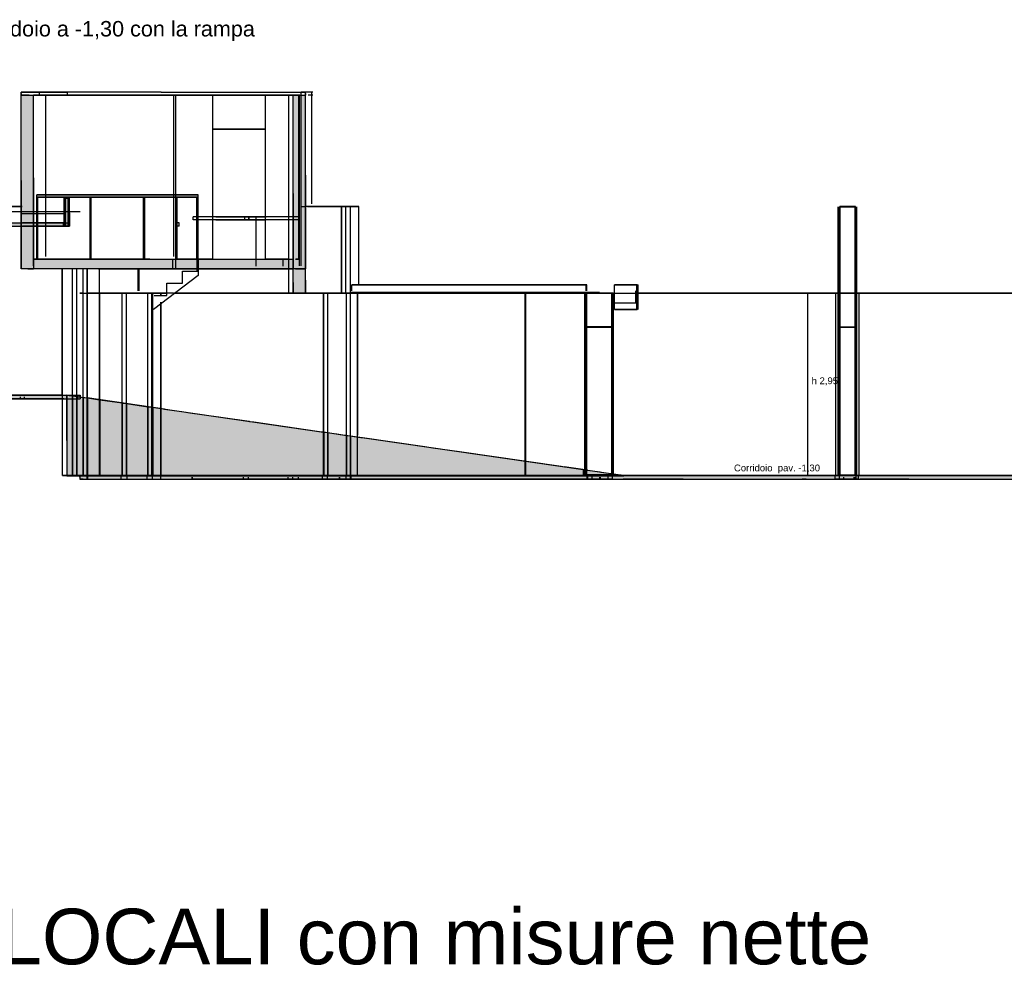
# Model space of a CAD drawing. Header units: millimetres. Extents: x -9985 to 240895, y -184894 to 39395.
# Tile 19 of 164: x 1393 to 17320, y -92461 to -77164. Entities that reach past the tile are written whole.
import ezdxf
from ezdxf.enums import TextEntityAlignment as Align

# ---------------------------------------------------------------- set-up
doc = ezdxf.new("R2010")
doc.units = ezdxf.units.MM
for name, color, linetype in [('A-TITOLI', 7, 'Continuous'), ('S-QUOTE', 40, 'Continuous'), ('S-TAGLIO-CS', 9, 'Continuous'), ('S-TAGLIO-MURO', 7, 'Continuous'), ('S-TAGLIO-PAV', 33, 'Continuous'), ('S-TAGLIO-SOFF', 8, 'Continuous'), ('S-TESTI', 7, 'Continuous'), ('S-VISTA', 8, 'Continuous')]:
    doc.layers.add(name, color=color, linetype=linetype)
doc.styles.add('VISIO', font='arial.ttf')

msp = doc.modelspace()

# ---------------------------------------------------------------- hatches: boundary and pattern name
at = {"layer": 'S-TAGLIO-CS'}
for points in [[(2186, -80451), (2176, -80451), (2176, -80265), (2176, -80051), (2186, -80051), (2196, -80051), (2196, -80289), (2196, -80503), (2186, -80503), (2186, -80479), (2186, -80451)], [(-1474, -80503), (-1474, -80475), (-1474, -80451), (-1456, -80451), (-1428, -80451), (-1426, -80451), (-1424, -80451), (288, -80451), (1050, -80451), (1128, -80451), (1472, -80451), (2176, -80451), (2176, -80503), (1970, -80503), (1968, -80503), (1966, -80503), (1962, -80503), (1958, -80503), (1952, -80503), (1946, -80503), (1940, -80503), (1934, -80503), (1926, -80503), (1920, -80503), (1912, -80503), (1906, -80503), (1900, -80503), (1894, -80503), (1888, -80503), (1886, -80503), (1884, -80503), (1882, -80503), (1472, -80503), (1128, -80503), (1050, -80503), (470, -80503), (468, -80503), (466, -80503), (462, -80503), (458, -80503), (452, -80503), (446, -80503), (440, -80503), (434, -80503), (426, -80503), (420, -80503), (412, -80503), (406, -80503), (400, -80503), (394, -80503), (388, -80503), (386, -80503), (384, -80503), (382, -80503), (-662, -80503), (-1030, -80503), (-1032, -80503), (-1034, -80503), (-1038, -80503), (-1042, -80503), (-1048, -80503), (-1054, -80503), (-1060, -80503), (-1066, -80503), (-1074, -80503), (-1080, -80503), (-1088, -80503), (-1094, -80503), (-1100, -80503), (-1106, -80503), (-1112, -80503), (-1114, -80503), (-1116, -80503), (-1118, -80503), (-1424, -80503), (-1426, -80503), (-1428, -80503), (-1450, -80503), (-1474, -80503)], [(2186, -80503), (2176, -80503), (2176, -80451), (2186, -80451), (2186, -80479), (2186, -80503)]]:
    msp.add_hatch(color=9, dxfattribs=at).paths.add_polyline_path(points)
at = {"layer": 'S-TAGLIO-MURO'}
for points in [[(1618, -81195), (1522, -81195), (1418, -81195), (1418, -79767), (1418, -78385), (1526, -78385), (1618, -78385), (1618, -79723), (1618, -81195)], [(5844, -81195), (5818, -81195), (5818, -79973), (5818, -78385), (5922, -78385), (5986, -78385), (6018, -78385), (6018, -79681), (6018, -81195), (6016, -81195), (5986, -81195), (5922, -81195), (5872, -81195), (5844, -81195)], [(5818, -81195), (5844, -81195), (5872, -81195), (5922, -81195), (5986, -81195), (6016, -81195), (6018, -81195), (6018, -81375), (6018, -81585), (6016, -81585), (5900, -81585), (5818, -81585), (5818, -81415), (5818, -81195)]]:
    msp.add_hatch(color=7, dxfattribs=at).paths.add_polyline_path(points)
at = {"layer": 'S-TAGLIO-PAV'}
for points in [[(2862, -81195), (1618, -81195), (1618, -81107), (1618, -81035), (3496, -81035), (4740, -81035), (4768, -81035), (4966, -81035), (5162, -81035), (5788, -81035), (5818, -81035), (5818, -81105), (5818, -81195), (5788, -81195), (4966, -81195), (4768, -81195), (4740, -81195), (2862, -81195)], [(-1562, -83235), (-1518, -83235), (-1442, -83235), (-1438, -83235), (-1432, -83235), (184, -83235), (976, -83235), (1082, -83235), (1434, -83235), (2152, -83235), (2152, -83295), (1434, -83295), (1082, -83295), (976, -83295), (-638, -83295), (-1432, -83295), (-1436, -83295), (-1442, -83295), (-1496, -83295), (-1562, -83295), (-1562, -83271), (-1562, -83259), (-1562, -83235)], [(2152, -83235), (2240, -83235), (2244, -83235), (2310, -83235), (2348, -83235), (2372, -83235), (2372, -83266.185), (2364, -83265), (2318, -83259), (2290, -83255), (2250, -83249), (2248, -83249), (2194, -83241), (2152, -83235)], [(2240, -83295), (2152, -83295), (2152, -83235), (2194, -83241), (2248, -83249), (2250, -83249), (2290, -83255), (2318, -83259), (2364, -83265), (2372, -83266.185), (2372, -83267), (2372, -83295), (2348, -83295), (2310, -83295), (2244, -83295), (2240, -83295)], [(3868, -84535), (2486, -84535), (2480, -84535), (2418, -84535), (2368, -84535), (2368, -84545), (2318, -84545), (2290, -84545), (2250, -84545), (2248, -84545), (2206, -84545), (2152, -84545), (2152, -83971), (2152, -83295), (2240, -83295), (2244, -83295), (2310, -83295), (2348, -83295), (2372, -83295), (2372, -83267), (2372, -83266.185), (2418, -83273), (2446, -83277), (2484, -83283), (3732, -83463), (3892, -83485), (4014, -83503), (4144, -83523), (4376, -83555), (4490, -83571), (4614, -83591), (4682, -83599), (5104, -83661), (5112, -83661), (5182, -83671), (6208, -83819), (6246, -83825), (6296, -83833), (6340, -83839), (6342, -83839), (6366, -83843), (6510, -83863), (6526, -83865), (6620, -83879), (6664, -83885), (6912, -83921), (6934, -83925), (6936, -83925), (7948, -84071), (8078, -84089), (8504, -84151), (10150, -84389), (10182, -84393), (10200, -84395), (10576, -84449), (10776, -84479), (10796, -84481), (11116, -84527), (11122, -84529), (11168, -84535), (11154, -84535), (11126, -84535), (11032, -84535), (11016, -84535), (10206, -84535), (10192, -84535), (10158, -84535), (8080, -84535), (7934, -84535), (6940, -84535), (6934, -84535), (6910, -84535), (6654, -84535), (6606, -84535), (6512, -84535), (6502, -84535), (6356, -84535), (6328, -84535), (6276, -84535), (6238, -84535), (6196, -84535), (5080, -84535), (4638, -84535), (4490, -84535), (4334, -84535), (4120, -84535), (3868, -84535)], [(2486, -84535), (3868, -84535), (4120, -84535), (4334, -84535), (4490, -84535), (4638, -84535), (5080, -84535), (6196, -84535), (6238, -84535), (6276, -84535), (6328, -84535), (6356, -84535), (6502, -84535), (6512, -84535), (6606, -84535), (6654, -84535), (6910, -84535), (6934, -84535), (6940, -84535), (7934, -84535), (8080, -84535), (10158, -84535), (10192, -84535), (10206, -84535), (11016, -84535), (11032, -84535), (11126, -84535), (11154, -84535), (11168, -84535), (11168, -84541), (11168, -84545), (11116, -84545), (10796, -84545), (10776, -84545), (10576, -84545), (10200, -84545), (10182, -84545), (10150, -84545), (8504, -84545), (8078, -84545), (7948, -84545), (6934, -84545), (6912, -84545), (6664, -84545), (6620, -84545), (6526, -84545), (6510, -84545), (6366, -84545), (6342, -84545), (6340, -84545), (6296, -84545), (6246, -84545), (6208, -84545), (5182, -84545), (5112, -84545), (5104, -84545), (4682, -84545), (4490, -84545), (4376, -84545), (4144, -84545), (4014, -84545), (3892, -84545), (2486, -84545), (2484, -84545), (2450, -84545), (2418, -84545), (2372, -84545), (2368, -84545), (2368, -84535), (2418, -84535), (2480, -84535), (2486, -84535)], [(11168, -84535), (11176, -84535), (12124, -84535), (12234, -84535), (12496, -84535), (12598, -84535), (14016, -84535), (14052, -84535), (14114, -84535), (14800, -84535), (14822, -84535), (14924, -84535), (14938, -84535), (14988, -84535), (14992, -84535), (15776, -84535), (15824, -84535), (18784, -84535), (18800, -84535), (18972, -84535), (18976, -84535), (19026, -84535), (19576, -84535), (19594, -84535), (19600, -84535), (19996, -84535), (20074, -84535), (20122, -84535), (20138, -84535), (22336, -84535), (22348, -84535), (22474, -84535), (22498, -84535), (22508, -84535), (22692, -84535), (22772, -84535), (22788, -84535), (22854, -84535), (22868, -84535), (22930, -84535), (22944, -84535), (24226, -84535), (24264, -84535), (24726, -84535), (24780, -84535), (24782, -84535), (24916, -84535), (24918, -84535), (24918, -84587), (24918, -84595), (24916, -84595), (24782, -84595), (24780, -84595), (24726, -84595), (23404, -84595), (23258, -84595), (22944, -84595), (22880, -84595), (22868, -84595), (22802, -84595), (22788, -84595), (22710, -84595), (22692, -84595), (22498, -84595), (22474, -84595), (22348, -84595), (22336, -84595), (20138, -84595), (20122, -84595), (20074, -84595), (19996, -84595), (19594, -84595), (19576, -84595), (19026, -84595), (18976, -84595), (18972, -84595), (18800, -84595), (18784, -84595), (15824, -84595), (15776, -84595), (14988, -84595), (14938, -84595), (14924, -84595), (14822, -84595), (14800, -84595), (14114, -84595), (14052, -84595), (14016, -84595), (12766, -84595), (12598, -84595), (12496, -84595), (12234, -84595), (12124, -84595), (11154, -84595), (11126, -84595), (11032, -84595), (11016, -84595), (10206, -84595), (10192, -84595), (10158, -84595), (8530, -84595), (8080, -84595), (7934, -84595), (6940, -84595), (6934, -84595), (6910, -84595), (6654, -84595), (6606, -84595), (6512, -84595), (6502, -84595), (6356, -84595), (6328, -84595), (6276, -84595), (6238, -84595), (6196, -84595), (5080, -84595), (4490, -84595), (4334, -84595), (4120, -84595), (3868, -84595), (2486, -84595), (2480, -84595), (2422, -84595), (2368, -84595), (2368, -84563), (2368, -84545), (2372, -84545), (2418, -84545), (2450, -84545), (2484, -84545), (2486, -84545), (3892, -84545), (4014, -84545), (4144, -84545), (4376, -84545), (4490, -84545), (4682, -84545), (5104, -84545), (5112, -84545), (5182, -84545), (6208, -84545), (6246, -84545), (6296, -84545), (6340, -84545), (6342, -84545), (6366, -84545), (6510, -84545), (6526, -84545), (6620, -84545), (6664, -84545), (6912, -84545), (6934, -84545), (7948, -84545), (8078, -84545), (8504, -84545), (10150, -84545), (10182, -84545), (10200, -84545), (10576, -84545), (10776, -84545), (10796, -84545), (11116, -84545), (11168, -84545), (11168, -84541), (11168, -84535)]]:
    msp.add_hatch(color=33, dxfattribs=at).paths.add_polyline_path(points)

# ---------------------------------------------------------------- linework, layer by layer
at = {"layer": 'S-QUOTE'}
msp.add_line((14143, -84535), (14143, -81585), dxfattribs=at)
at = {"layer": 'S-TAGLIO-CS'}
for p, q in [((2185.322, -80052), (2176, -80052)), ((2176, -80265.236), (2176, -80052)), ((2185.322, -80052), (2196, -80052)), ((2196, -80288.384), (2196, -80052)), ((2176, -80265.236), (2176, -80502)), ((2196, -80288.384), (2196, -80502)), ((1127.111, -80452), (1471.03, -80452)), ((1127.111, -80502), (1471.03, -80502)), ((1471.03, -80452), (2186, -80452)), ((1471.03, -80502), (2186, -80502)), ((1883, -80504), (1881.233, -80504)), ((1883, -80504), (1885.287, -80504)), ((1885.287, -80504), (1889, -80504)), ((1889, -80504), (1893.386, -80504)), ((1893.386, -80504), (1899, -80504)), ((1895, -80505), (1894.163, -80505)), ((1895, -80505), (1897.005, -80505)), ((1897.005, -80505), (1900, -80505)), ((1899, -80504), (1905.192, -80504)), ((1900, -80505), (1903.209, -80505)), ((1903.209, -80505), (1907, -80505)), ((1905.192, -80504), (1912, -80504)), ((1907, -80505), (1911.363, -80505)), ((1911.363, -80505), (1916, -80505)), ((1912, -80504), (1919.1, -80504)), ((1916, -80505), (1921.102, -80505)), ((1919.1, -80504), (1926, -80504)), ((1921.102, -80505), (1926, -80505)), ((1926, -80504), (1933.418, -80504)), ((1926, -80505), (1931.338, -80505)), ((1931.338, -80505), (1936, -80505)), ((1933.418, -80504), (1940, -80504)), ((1936, -80505), (1940.519, -80505)), ((1940, -80504), (1946.695, -80504)), ((1940.519, -80505), (1944, -80505)), ((1944, -80505), (1948.912, -80505)), ((1946.695, -80504), (1952, -80504)), ((1948.912, -80505), (1952, -80505)), ((1952, -80504), (1957.973, -80504)), ((1952, -80505), (1954.846, -80505)), ((1954.846, -80505), (1956, -80505)), ((1956, -80505), (1957.674, -80505)), ((1957.973, -80504), (1962, -80504)), ((1962, -80504), (1966.145, -80504)), ((1966.145, -80504), (1968, -80504)), ((1968, -80504), (1970.651, -80504)), ((2186.35, -80502), (2176, -80502)), ((2186, -80478.286), (2186, -80452)), ((2186, -80478.286), (2186, -80502)), ((2186.35, -80502), (2196, -80502))]:
    msp.add_line(p, q, dxfattribs=at)
at = {"layer": 'S-TAGLIO-MURO'}
for p, q in [((1525.416, -78385), (1418, -78385)), ((1418, -79766.351), (1418, -78385)), ((1525.416, -78385), (1618, -78385)), ((1618, -79723.59), (1618, -78385)), ((5921.97, -78385), (5818, -78385)), ((5818, -79972.809), (5818, -78385)), ((5921.97, -78385), (5986.328, -78385)), ((5986.328, -78385), (6018, -78385)), ((6018, -79680.828), (6018, -78385)), ((1418, -79766.351), (1418, -81195)), ((1618, -79723.59), (1618, -81195)), ((6018, -79680.828), (6018, -81195)), ((5818, -79972.809), (5818, -81195)), ((1522.38, -81195), (1418, -81195)), ((1522.38, -81195), (1618, -81195)), ((5844.677, -81195), (5818, -81195)), ((5921.97, -81195), (5818, -81195)), ((5818, -81415.372), (5818, -81195)), ((5871.016, -81195), (5844.677, -81195)), ((5871.016, -81195), (5986.328, -81195)), ((5921.97, -81195), (6016.158, -81195)), ((5986.328, -81195), (6018, -81195)), ((6016.158, -81195), (6018, -81195)), ((6018, -81374.848), (6018, -81195)), ((6018, -81374.848), (6018, -81585)), ((5818, -81415.372), (5818, -81585)), ((5899.493, -81585), (5818, -81585)), ((5899.493, -81585), (6016.158, -81585)), ((6016.158, -81585), (6018, -81585))]:
    msp.add_line(p, q, dxfattribs=at)
at = {"layer": 'S-TAGLIO-PAV'}
for p, q in [((3496.699, -81035), (1618, -81035)), ((1618, -81106.57), (1618, -81035)), ((3496.699, -81035), (4740.253, -81035)), ((4740.253, -81035), (4767.888, -81035)), ((4767.888, -81035), (4966.856, -81035)), ((4966.856, -81035), (5162.438, -81035)), ((5162.438, -81035), (5788.202, -81035)), ((5788.202, -81035), (5818, -81035)), ((5818, -81104.591), (5818, -81035)), ((1618, -81106.57), (1618, -81195)), ((2861.554, -81195), (1618, -81195)), ((2861.554, -81195), (4740.253, -81195)), ((4740.253, -81195), (4767.888, -81195)), ((4767.888, -81195), (4966.856, -81195)), ((4966.856, -81195), (5788.202, -81195)), ((5788.202, -81195), (5818, -81195)), ((5818, -81104.591), (5818, -81195)), ((1082.565, -83235), (1434.729, -83235)), ((1082.565, -83295), (1434.729, -83295)), ((1434.729, -83235), (2239.173, -83235)), ((1434.729, -83295), (2239.173, -83295)), ((2194.762, -83241.154), (2153, -83235)), ((2153, -83970.534), (2153, -83235)), ((2194.762, -83241.154), (2248, -83249)), ((2239.173, -83235), (2243.229, -83235)), ((2239.173, -83295), (2243.229, -83295)), ((2243.229, -83235), (2310.733, -83235)), ((2243.229, -83295), (2310.733, -83295)), ((2248, -83249), (2250.397, -83249)), ((2250.397, -83249), (2289.448, -83254.607)), ((2289.448, -83254.607), (2318, -83259)), ((2310.733, -83235), (2347.878, -83235)), ((2310.733, -83295), (2347.878, -83295)), ((2318, -83259), (2364.869, -83265.562)), ((2347.878, -83235), (2371.597, -83235)), ((2347.878, -83295), (2371.597, -83295)), ((2364.869, -83265.562), (2418, -83273)), ((2371.597, -83266.939), (2371.597, -83235)), ((2371.597, -83266.939), (2371.597, -83295)), ((2418, -83273), (2446.552, -83277.393)), ((2446.552, -83277.393), (2483, -83283)), ((3732.847, -83463.161), (2483, -83283)), ((3732.847, -83463.161), (3891.399, -83485.572)), ((3891.399, -83485.572), (4014.522, -83503.425)), ((4014.522, -83503.425), (4144.203, -83522.105)), ((4144.203, -83522.105), (4375.311, -83555.781)), ((4375.311, -83555.781), (4489.023, -83571.937)), ((4489.023, -83571.937), (4614.46, -83590.036)), ((4614.46, -83590.036), (4682.843, -83599.81)), ((4682.843, -83599.81), (5103.323, -83660.365)), ((5103.323, -83660.365), (5111.062, -83661.72)), ((5111.062, -83661.72), (5182.491, -83671.671)), ((5182.491, -83671.671), (6207.294, -83819.352)), ((6207.294, -83819.352), (6245.179, -83825.205)), ((6245.179, -83825.205), (6295.436, -83832.115)), ((6295.436, -83832.115), (6340.738, -83838.583)), ((6340.738, -83838.583), (6341.975, -83838.863)), ((6341.975, -83838.863), (6365.354, -83842.103)), ((6365.354, -83842.103), (6510.786, -83863.602)), ((6510.786, -83863.602), (6525.369, -83865.249)), ((6525.369, -83865.249), (6619.738, -83879.089)), ((6619.738, -83879.089), (6663.791, -83885.869)), ((6663.791, -83885.869), (6912.454, -83921.392)), ((6912.454, -83921.392), (6933.977, -83924.385)), ((6933.977, -83924.385), (6936.868, -83924.8)), ((6936.868, -83924.8), (7947.477, -84070.553)), ((2153, -83970.534), (2153, -84545)), ((7947.477, -84070.553), (8077.318, -84089.019)), ((8077.318, -84089.019), (8504.723, -84150.897)), ((8504.723, -84150.897), (10149.708, -84388)), ((10149.708, -84388), (10181.342, -84392.961)), ((10181.342, -84392.961), (10199.612, -84395.592)), ((10575.845, -84449.868), (10199.612, -84395.592)), ((2206.471, -84545), (2153, -84545)), ((2206.471, -84545), (2248, -84545)), ((2248, -84545), (2250.397, -84545)), ((2250.397, -84545), (2289.448, -84545)), ((2289.448, -84545), (2318, -84545)), ((2318, -84545), (2371.131, -84545)), ((2417.566, -84535), (2368, -84535)), ((2368, -84563.061), (2368, -84535)), ((2368, -84563.061), (2368, -84595)), ((2371.131, -84545), (2418, -84545)), ((2417.566, -84535), (2480.362, -84535)), ((2418, -84545), (2450.366, -84545)), ((2450.366, -84545), (2483, -84545)), ((2480.362, -84535), (2485.398, -84535)), ((2483, -84545), (2485.408, -84545)), ((3868.634, -84535), (2485.398, -84535)), ((2485.408, -84545), (3891.399, -84545)), ((3868.634, -84535), (4120.786, -84535)), ((3891.399, -84545), (4014.522, -84545)), ((4014.522, -84545), (4144.203, -84545)), ((4120.786, -84535), (4334.889, -84535)), ((4144.203, -84545), (4375.311, -84545)), ((4334.889, -84535), (4490.786, -84535)), ((4375.311, -84545), (4489.023, -84545)), ((4489.023, -84545), (4682.843, -84545)), ((4490.786, -84535), (4637.129, -84535)), ((4637.129, -84535), (5080.599, -84535)), ((4682.843, -84545), (5103.323, -84545)), ((5080.599, -84535), (6196.124, -84535)), ((5103.323, -84545), (5111.062, -84545)), ((5111.062, -84545), (5182.491, -84545)), ((5182.491, -84545), (6207.294, -84545)), ((6196.174, -84535), (6237.468, -84535)), ((6207.294, -84545), (6245.179, -84545)), ((6237.468, -84535), (6275.367, -84535)), ((6245.179, -84545), (6295.436, -84545)), ((6275.367, -84535), (6327.422, -84535)), ((6295.436, -84545), (6340.738, -84545)), ((6327.422, -84535), (6355.272, -84535)), ((6340.738, -84545), (6341.975, -84545)), ((6341.975, -84545), (6365.354, -84545)), ((6355.272, -84535), (6501.645, -84535)), ((6365.354, -84545), (6510.786, -84545)), ((6501.645, -84535), (6512.12, -84535)), ((6510.786, -84545), (6525.369, -84545)), ((6512.12, -84535), (6606.234, -84535)), ((6525.369, -84545), (6619.738, -84545)), ((6606.234, -84535), (6653.734, -84535)), ((6619.738, -84545), (6663.791, -84545)), ((6653.734, -84535), (6910.514, -84535)), ((6663.791, -84545), (6912.454, -84545)), ((6910.514, -84535), (6933.514, -84535)), ((6912.454, -84545), (6933.977, -84545)), ((6933.514, -84535), (6940.298, -84535)), ((7947.477, -84545), (6933.977, -84545)), ((6940.298, -84535), (7934.999, -84535)), ((7934.999, -84535), (8079.349, -84535)), ((7947.477, -84545), (8077.318, -84545)), ((8077.318, -84545), (8504.723, -84545)), ((8079.349, -84535), (10158.882, -84535)), ((8504.723, -84545), (10149.708, -84545)), ((10149.708, -84545), (10181.342, -84545)), ((10158.882, -84535), (10192.17, -84535)), ((10181.342, -84545), (10199.612, -84545)), ((10192.17, -84535), (10205.518, -84535)), ((10199.612, -84545), (10575.845, -84545)), ((10205.518, -84535), (11015.83, -84535)), ((10575.845, -84449.868), (10775.122, -84478.61)), ((10575.845, -84545), (10775.122, -84545)), ((10775.122, -84478.61), (10795.001, -84480.995)), ((10775.122, -84545), (10795.001, -84545)), ((10795.001, -84480.995), (11116.162, -84527.595)), ((10795.001, -84545), (11116.162, -84545)), ((11015.83, -84535), (11032.736, -84535)), ((11032.736, -84535), (11126.017, -84535)), ((11116.162, -84527.595), (11121.198, -84528.314)), ((11116.162, -84545), (11168, -84545)), ((11121.198, -84528.314), (11168, -84535)), ((11126.017, -84535), (11154.439, -84535)), ((11154.439, -84535), (11176.699, -84535)), ((11168, -84541.657), (11168, -84535)), ((11168, -84541.657), (11168, -84545)), ((11176.699, -84535), (12123.093, -84535)), ((12123.093, -84535), (12234.96, -84535)), ((12234.96, -84535), (12496.615, -84535)), ((12496.615, -84535), (12598.37, -84535)), ((12598.37, -84535), (14016.403, -84535)), ((14016.403, -84535), (14052.498, -84535)), ((14052.498, -84535), (14114.526, -84535)), ((14800.214, -84535), (14114.526, -84535)), ((14800.214, -84535), (14822.521, -84535)), ((14822.521, -84535), (14924.233, -84535)), ((14924.233, -84535), (14938.953, -84535)), ((14938.953, -84535), (14988.308, -84535)), ((14988.308, -84535), (14992.837, -84535)), ((14992.837, -84535), (15775.24, -84535)), ((15775.24, -84535), (15824.123, -84535)), ((18783.834, -84535), (15824.123, -84535)), ((2421.961, -84595), (2368, -84595)), ((2421.961, -84595), (2480.362, -84595)), ((2480.362, -84595), (2485.398, -84595)), ((2485.398, -84595), (2486.104, -84595)), ((2486.104, -84595), (3868.634, -84595)), ((3868.634, -84595), (4120.786, -84595)), ((4120.786, -84595), (4334.889, -84595)), ((4334.889, -84595), (4490.786, -84595)), ((4490.786, -84595), (5080.599, -84595)), ((5080.599, -84595), (6196.124, -84595)), ((6196.174, -84595), (6237.468, -84595)), ((6237.468, -84595), (6275.367, -84595)), ((6275.367, -84595), (6327.422, -84595)), ((6327.422, -84595), (6355.272, -84595)), ((6355.272, -84595), (6501.645, -84595)), ((6501.645, -84595), (6512.12, -84595)), ((6606.234, -84595), (6512.12, -84595)), ((6606.234, -84595), (6653.734, -84595)), ((6653.734, -84595), (6910.514, -84595)), ((6910.514, -84595), (6933.514, -84595)), ((6933.514, -84595), (6940.298, -84595)), ((6940.298, -84595), (7934.999, -84595)), ((7934.999, -84595), (8079.349, -84595)), ((8079.349, -84595), (8530.919, -84595)), ((8530.919, -84595), (10158.882, -84595)), ((10158.882, -84595), (10192.17, -84595)), ((10192.17, -84595), (10205.518, -84595)), ((10205.518, -84595), (11015.83, -84595)), ((11015.83, -84595), (11032.736, -84595)), ((11032.736, -84595), (11126.017, -84595)), ((11126.017, -84595), (11154.439, -84595)), ((12123.093, -84595), (11154.439, -84595)), ((12123.093, -84595), (12234.96, -84595)), ((12234.96, -84595), (12496.615, -84595)), ((12496.615, -84595), (12598.37, -84595)), ((12598.37, -84595), (12765.482, -84595)), ((12765.482, -84595), (14016.403, -84595)), ((14016.403, -84595), (14052.498, -84595)), ((14114.526, -84595), (14052.498, -84595)), ((14114.526, -84595), (14800.214, -84595)), ((14800.214, -84595), (14822.521, -84595)), ((14822.521, -84595), (14924.233, -84595)), ((14924.233, -84595), (14938.953, -84595)), ((14938.953, -84595), (14988.308, -84595)), ((15775.24, -84595), (14988.308, -84595)), ((15775.24, -84595), (15824.123, -84595)), ((15824.123, -84595), (18783.834, -84595))]:
    msp.add_line(p, q, dxfattribs=at)
at = {"layer": 'S-TAGLIO-SOFF'}
for p, q in [((3679.287, -78335), (1418, -78335)), ((1418, -78359.579), (1418, -78335)), ((1418, -78359.579), (1418, -78385)), ((3679.287, -78335), (4171.574, -78335)), ((4171.574, -78335), (4367.491, -78335)), ((4367.491, -78335), (5447.454, -78335)), ((5447.454, -78335), (5677.154, -78335)), ((5677.154, -78335), (5683.497, -78335)), ((5683.497, -78335), (5986.328, -78335)), ((5986.328, -78335), (6018, -78335)), ((6018, -78358.057), (6018, -78335)), ((6018, -78358.057), (6018, -78385)), ((1543.61, -78385), (1418, -78385)), ((1543.61, -78385), (4171.574, -78385)), ((4171.574, -78385), (4367.491, -78385)), ((4367.491, -78385), (5677.154, -78385)), ((5677.154, -78385), (5683.497, -78385)), ((5683.497, -78385), (5986.328, -78385)), ((5986.328, -78385), (6018, -78385)), ((1082.565, -80265), (1434.729, -80265)), ((1434.729, -80265), (2239.173, -80265)), ((2239.173, -80265), (2243.229, -80265)), ((2243.229, -80265), (2310.733, -80265)), ((2310.733, -80265), (2347.878, -80265)), ((2347.878, -80265), (2371.597, -80265)), ((2417.566, -81585), (2368, -81585)), ((2417.566, -81585), (2480.362, -81585)), ((2480.362, -81585), (2485.398, -81585)), ((3868.634, -81585), (2485.398, -81585)), ((3868.634, -81585), (4120.786, -81585)), ((4120.786, -81585), (4334.889, -81585)), ((4334.889, -81585), (4490.786, -81585)), ((4490.786, -81585), (4637.129, -81585)), ((4637.129, -81585), (5080.599, -81585)), ((5080.599, -81585), (6196.124, -81585)), ((6196.174, -81585), (6237.468, -81585)), ((6237.468, -81585), (6275.367, -81585)), ((6275.367, -81585), (6327.422, -81585)), ((6327.422, -81585), (6355.272, -81585)), ((6355.272, -81585), (6501.645, -81585)), ((6501.645, -81585), (6512.12, -81585)), ((6512.12, -81585), (6606.234, -81585)), ((6606.234, -81585), (6653.734, -81585)), ((6653.734, -81585), (6910.514, -81585)), ((6910.514, -81585), (6933.514, -81585)), ((6933.514, -81585), (6940.298, -81585)), ((6940.298, -81585), (7934.999, -81585)), ((7934.999, -81585), (8079.349, -81585)), ((8079.349, -81585), (10158.882, -81585)), ((10158.882, -81585), (10192.17, -81585)), ((10192.17, -81585), (10205.518, -81585)), ((10205.518, -81585), (11015.83, -81585)), ((11015.83, -81585), (11032.736, -81585)), ((11032.736, -81585), (11126.017, -81585)), ((11126.017, -81585), (11154.439, -81585)), ((11154.439, -81585), (11176.699, -81585)), ((11176.699, -81585), (12123.093, -81585)), ((12123.093, -81585), (12234.96, -81585)), ((12234.96, -81585), (12496.615, -81585)), ((12496.615, -81585), (12598.37, -81585)), ((12598.37, -81585), (14016.403, -81585)), ((14016.403, -81585), (14052.498, -81585)), ((14052.498, -81585), (14114.526, -81585)), ((14800.214, -81585), (14114.526, -81585)), ((14800.214, -81585), (14822.521, -81585)), ((14822.521, -81585), (14924.233, -81585)), ((14924.233, -81585), (14938.953, -81585)), ((14938.953, -81585), (14988.308, -81585)), ((14988.308, -81585), (14992.837, -81585)), ((14992.837, -81585), (15775.24, -81585)), ((15775.24, -81585), (15824.123, -81585)), ((18783.834, -81585), (15824.123, -81585))]:
    msp.add_line(p, q, dxfattribs=at)
at = {"layer": 'S-VISTA'}
for p, q in [((1418, -78335), (1711, -78335)), ((1418, -78385), (1418, -78335)), ((1711, -78335), (2168, -78335)), ((1711, -78385), (1711, -78335)), ((2168, -78385), (2168, -78335)), ((5948, -78335), (6018, -78335)), ((6117, -78335), (5948, -78335)), ((5948, -78385), (5948, -78335)), ((5948, -78385), (5948, -78335)), ((6018, -78385), (6018, -78335)), ((6132.5, -78335), (6117, -78335)), ((6117, -78385), (6117, -78335)), ((1418, -78385), (1711, -78385)), ((1418, -78385), (1711, -78385)), ((1418, -81144.821), (1418, -78385)), ((1818, -78385), (1618, -78385)), ((1618, -81144.821), (1618, -78385)), ((1711, -78385), (2168, -78385)), ((1711, -78385), (3689, -78385)), ((3888, -78385), (1818, -78385)), ((1818, -80994.286), (1818, -78385)), ((3354, -78385), (2155, -78385)), ((2733, -78385), (3644, -78385)), ((3933, -78385), (2743, -78385)), ((3689, -78385), (3355, -78385)), ((3644, -78385), (3690, -78385)), ((3689, -78385), (3704, -78385)), ((3903, -78385), (3888, -78385)), ((3888, -80994.286), (3888, -78385)), ((3918, -78385), (4518, -78385)), ((4318, -78385), (3918, -78385)), ((3918, -81035), (3918, -78385)), ((4518, -78385), (4318, -78385)), ((4518, -81035), (4518, -78385)), ((4518, -78385), (5368, -78385)), ((5368, -78385), (4518, -78385)), ((4518, -78935), (4518, -78385)), ((5368, -78385), (5748, -78385)), ((5911, -78385), (5368, -78385)), ((5368, -81035), (5368, -78385)), ((5368, -78935), (5368, -78385)), ((5748, -78385), (5918, -78385)), ((5818, -78385), (5748, -78385)), ((5748, -81144.821), (5748, -78385)), ((5748, -81195), (5748, -78385)), ((5748, -78385), (5908, -78385)), ((5748, -81035), (5748, -78385)), ((5818, -81195), (5818, -78385)), ((5908, -81035), (5908, -78385)), ((5918, -78385), (5933, -78385)), ((5918, -81144.821), (5918, -78385)), ((5948, -78385), (6018, -78385)), ((5948, -78385), (6018, -78385)), ((5948, -81144.821), (5948, -78385)), ((5948, -81144.821), (5948, -78385)), ((6018, -81195), (6018, -78385)), ((6117, -78385), (6060.667, -78385)), ((6117, -78385), (6060.667, -78385)), ((6132.5, -78385), (6117, -78385)), ((6132.5, -78385), (6117, -78385)), ((6117, -80141.25), (6117, -78385)), ((4518, -78935), (5368, -78935)), ((5368, -78935), (4518, -78935)), ((5368, -81035), (5368, -78935)), ((1668, -79995), (4278, -79995)), ((4278, -79995), (1668, -79995)), ((1668, -80035), (1668, -79995)), ((1668, -80035), (1668, -79995)), ((1668, -80035), (4278, -80035)), ((4278, -80035), (1668, -80035)), ((1668, -81035), (1668, -80035)), ((1668, -81035), (1668, -80035)), ((1688, -81035), (1688, -80035)), ((1688, -81035), (1688, -80035)), ((2115, -80502), (2115, -80052)), ((2116, -80052), (2196, -80052)), ((2176, -80052), (2116, -80052)), ((2116, -80502), (2116, -80052)), ((2116, -80502), (2116, -80052)), ((2117, -80502), (2117, -80052)), ((2131, -80502), (2131, -80052)), ((2158, -80052), (2141, -80052)), ((2141, -80502), (2141, -80052)), ((2176, -80502), (2176, -80052)), ((2196, -80502), (2196, -80052)), ((2196, -80502), (2196, -80052)), ((2196, -80502), (2196, -80052)), ((2531, -81035), (2531, -80035)), ((2531, -81035), (2531, -80035)), ((2551, -81035), (2551, -80035)), ((2551, -81035), (2551, -80035)), ((3395, -81035), (3395, -80035)), ((3395, -81035), (3395, -80035)), ((3415, -81035), (3415, -80035)), ((3415, -81035), (3415, -80035)), ((3918, -79995), (4278, -79995)), ((4278, -79995), (3918, -79995)), ((3918, -80035), (3918, -79995)), ((3918, -80035), (3918, -79995)), ((3918, -80035), (4278, -80035)), ((4278, -80035), (3918, -80035)), ((3918, -81035), (3918, -80035)), ((3918, -81035), (3918, -80035)), ((3938, -81035), (3938, -80035)), ((3938, -81035), (3938, -80035)), ((4258, -81035), (4258, -80035)), ((4258, -81035), (4258, -80035)), ((4258, -81035), (4258, -80035)), ((4258, -81035), (4258, -80035)), ((4278, -80035), (4278, -79995)), ((4278, -80035), (4278, -79995)), ((4278, -80035), (4278, -79995)), ((4278, -80035), (4278, -79995)), ((4278, -81035), (4278, -80035)), ((4278, -81035), (4278, -80035)), ((4278, -81035), (4278, -80035)), ((4278, -81035), (4278, -80035)), ((1418, -80185), (808, -80185)), ((808, -80185), (1418, -80185)), ((808, -80265), (2248, -80265)), ((1403, -80185), (1435.5, -80185)), ((1435.5, -80185), (1403, -80185)), ((1403, -80185), (1435.5, -80185)), ((1435.5, -80185), (1403, -80185)), ((1418, -81195), (1418, -80185)), ((1418, -80185), (1418, -81144.5)), ((2248, -80265), (2328, -80265)), ((2328, -80265), (2373, -80265)), ((5948, -81144.5), (5948, -80185)), ((5948, -80185), (6014, -80185)), ((5948, -81144.5), (5948, -80185)), ((6598, -80185), (6014, -80185)), ((6014, -80185), (6014, -81195)), ((6050.857, -80185), (6308, -80185)), ((6408, -80185), (6126, -80185)), ((6127, -80185), (6478, -80185)), ((6313, -80185), (6378, -80185)), ((6378, -80185), (6678, -80185)), ((6478, -80185), (6413, -80185)), ((6878, -80185), (6478, -80185)), ((6478, -80185), (6543, -80185)), ((6543, -80185), (6878, -80185)), ((6598, -81585), (6598, -80185)), ((6668, -80185), (6603, -80185)), ((6603, -81585), (6603, -80185)), ((6743, -80185), (6668, -80185)), ((6668, -81585), (6668, -80185)), ((6678, -80185), (6743, -80185)), ((6743, -81585), (6743, -80185)), ((6743, -81435), (6743, -80185)), ((6878, -81435), (6878, -80185)), ((6878, -81435), (6878, -80185)), ((14635, -81569.842), (14635, -80190)), ((14635, -82132), (14635, -80190)), ((14635, -81569.842), (14635, -80190)), ((14635, -81569.842), (14635, -80190)), ((14639, -81569.842), (14639, -80190)), ((14639, -82132), (14639, -80190)), ((14639, -81569.842), (14639, -80190)), ((14639, -81569.842), (14639, -80190)), ((14653, -81569.842), (14653, -80190)), ((14653, -82132), (14653, -80190)), ((14653, -81569.842), (14653, -80190)), ((14653, -81569.842), (14653, -80190)), ((14911, -80185), (14661, -80185)), ((14661, -80185), (14911, -80185)), ((14661, -81585), (14661, -80185)), ((14661, -84535), (14661, -80185)), ((14911, -80190), (14661, -80190)), ((14661, -82132), (14661, -80190)), ((14661, -82132), (14661, -80190)), ((14661, -81569.842), (14661, -80190)), ((14661, -81569.842), (14661, -80190)), ((14665, -80190), (14907, -80190)), ((14665, -82132), (14665, -80190)), ((14665, -81569.842), (14665, -80190)), ((14907, -82132), (14907, -80190)), ((14907, -81569.842), (14907, -80190)), ((14911, -81585), (14911, -80185)), ((14911, -81585), (14911, -80185)), ((14911, -81569.842), (14911, -80190)), ((14911, -82132), (14911, -80190)), ((14911, -81569.842), (14911, -80190)), ((14911, -81569.842), (14911, -80190)), ((14919, -81569.842), (14919, -80190)), ((14919, -81569.842), (14919, -80190)), ((14919, -82132), (14919, -80190)), ((14919, -81569.842), (14919, -80190)), ((14933, -81569.842), (14933, -80190)), ((14933, -81569.842), (14933, -80190)), ((14933, -82132), (14933, -80190)), ((14933, -81569.842), (14933, -80190)), ((14937, -81569.842), (14937, -80190)), ((14937, -81569.842), (14937, -80190)), ((14937, -82132), (14937, -80190)), ((14937, -81569.842), (14937, -80190)), ((2138, -80305), (1421.846, -80305)), ((5921.238, -80352), (4201, -80352)), ((4201, -80402), (4201, -80352)), ((5921.238, -80402), (4201, -80402)), ((4566.312, -80352), (5036, -80352)), ((4566.312, -80402), (5036, -80402)), ((5036, -80352), (5101, -80352)), ((5036, -80402), (5036, -80352)), ((5036, -80402), (5101, -80402)), ((5097, -80402), (5097, -80352)), ((5101, -80402), (5101, -80352)), ((5107, -80352), (5358.538, -80352)), ((5107, -80402), (5107, -80352)), ((5107, -80402), (5358.538, -80402)), ((5381.75, -80352), (5219, -80352)), ((5219, -80352), (5381.75, -80352)), ((5219, -81152), (5219, -80352)), ((5219, -81152), (5219, -80352)), ((1430.444, -80452), (2186, -80452)), ((1430.444, -80502), (2186, -80502)), ((2104.846, -80452), (1439.846, -80452)), ((2156, -80502), (1439.846, -80502)), ((2101, -80452), (2128.5, -80452)), ((2136, -80452), (2101, -80452)), ((2101, -80502), (2101, -80452)), ((2136, -80502), (2101, -80502)), ((2101, -80502), (2156, -80502)), ((2176, -80502), (2116, -80502)), ((2116, -80502), (2196, -80502)), ((2131, -80502), (2167, -80502)), ((2136, -80502), (2136, -80452)), ((2171, -80502), (2136, -80502)), ((2175, -80502), (2141, -80502)), ((2186, -80502), (2186, -80452)), ((3971, -80452), (3921, -80452)), ((3971, -80502), (3921, -80502)), ((3971, -80502), (3971, -80452)), ((1618, -81035), (3868, -81035)), ((1618, -81141.667), (1618, -81035)), ((3868, -81035), (3918, -81035)), ((3868, -81195), (3868, -81035)), ((3918, -81035), (4518, -81035)), ((4278, -81035), (3918, -81035)), ((3918, -81035), (4278, -81035)), ((3918, -81195), (3918, -81035)), ((4263, -81235), (4263, -81035)), ((4318, -81035), (4268, -81035)), ((4278, -81195), (4278, -81035)), ((4278, -81195), (4278, -81035)), ((4278, -81035), (4278, -81231)), ((4278, -81035), (4278, -81231)), ((4278, -81235), (4278, -81035)), ((4278, -81235), (4278, -81035)), ((4518, -81035), (4318, -81035)), ((5368, -81035), (5748, -81035)), ((5748.1, -81035), (5368, -81035)), ((5653, -81152), (5653, -81052)), ((5653, -81152), (5653, -81052)), ((5748, -81035), (5818, -81035)), ((5748, -81195), (5748, -81035)), ((5748, -81141.667), (5748, -81035)), ((5818, -81195), (5818, -81035)), ((5854.667, -81035), (5908, -81035)), ((5918, -81035), (5861.333, -81035)), ((5918, -81141.667), (5918, -81035)), ((2078, -81195), (1418, -81195)), ((2078, -83235), (2078, -81195)), ((2083, -84535), (2083, -81195)), ((2248, -81195), (2083, -81195)), ((2248, -84535), (2248, -81195)), ((2318, -81195), (2248, -81195)), ((2318, -84535), (2318, -81195)), ((2418, -81195), (2318, -81195)), ((2418, -84535), (2418, -81195)), ((2483, -81195), (2418, -81195)), ((2483, -84535), (2483, -81195)), ((2488, -84535), (2488, -81195)), ((2683, -81195), (2488, -81195)), ((2668, -81195), (3868, -81195)), ((3888, -81195), (2676.293, -81195)), ((2677.364, -81195), (3303, -81195)), ((2683, -84535), (2683, -81195)), ((2683, -81549.242), (2683, -81195)), ((3303, -81195), (3303, -81552)), ((3323, -81549.242), (3323, -81195)), ((5760.132, -81195), (3323, -81195)), ((3323, -81552), (3323, -81195)), ((3868, -81195), (3918, -81195)), ((3918, -81195), (4278, -81195)), ((4278, -81195), (3918, -81195)), ((4263, -81235), (4263, -81185)), ((5818, -81195), (5748, -81195)), ((5818, -81195), (5748, -81195)), ((5748, -81585), (5748, -81195)), ((5748, -81585), (5748, -81195)), ((5748, -81195), (5818, -81195)), ((5818, -81585), (5818, -81195)), ((5854.4, -81195), (6014, -81195)), ((6014, -81195), (5861.679, -81195)), ((5981, -81195), (6014, -81195)), ((5983, -81195), (6018, -81195)), ((6014, -81585), (6014, -81195)), ((6018, -81585), (6018, -81195)), ((4278, -81304), (3555.677, -81853)), ((4278, -81304), (3555.677, -81853)), ((4025, -81427), (4025, -81231)), ((4025, -81231), (4278, -81231)), ((4025, -81427), (4025, -81231)), ((4025, -81231), (4278, -81231)), ((4278, -81231), (4278, -81304)), ((4278, -81231), (4278, -81304)), ((3772, -81624), (3772, -81427)), ((3772, -81427), (4025, -81427)), ((3772, -81624), (3772, -81427)), ((3772, -81427), (4025, -81427)), ((6766, -81452), (10555, -81452)), ((10565, -81452), (6766, -81452)), ((6766, -81552), (6766, -81452)), ((6766, -81552), (6766, -81452)), ((10555, -81552), (10555, -81452)), ((10555, -81552), (10555, -81452)), ((10565, -81552), (10565, -81452)), ((10565, -81552), (10565, -81452)), ((11382, -81452), (11014, -81452)), ((11014, -81452), (11382, -81452)), ((11014, -81852), (11014, -81452)), ((11014, -81852), (11014, -81452)), ((11316, -81452), (11396, -81452)), ((11376, -81452), (11316, -81452)), ((11376, -81852), (11376, -81452)), ((11382, -81852), (11382, -81452)), ((11382, -81852), (11382, -81452)), ((11396, -81552), (11396, -81452)), ((11396, -81852), (11396, -81452)), ((2368, -81585), (2478, -81585)), ((2488, -81585), (3028, -81585)), ((3048, -81585), (2688, -81585)), ((2688, -84535), (2688, -81585)), ((3548, -81585), (2697.105, -81585)), ((3028, -81585), (3128, -81585)), ((3048, -84535), (3048, -81585)), ((3118, -81585), (3053, -81585)), ((3053, -84535), (3053, -81585)), ((3468, -81585), (3118, -81585)), ((3118, -84535), (3118, -81585)), ((3128, -81585), (3448, -81585)), ((3303, -81585), (3675, -81585)), ((3328, -81585), (3780.769, -81585)), ((3448, -81585), (3538, -81585)), ((3533, -81585), (3468, -81585)), ((3468, -84535), (3468, -81585)), ((3533, -84535), (3533, -81585)), ((3533, -84535), (3533, -81585)), ((3538, -81585), (3668, -81585)), ((3548, -84535), (3548, -81585)), ((3569.6, -81624), (3772, -81624)), ((3569.6, -81624), (3772, -81624)), ((3668, -81585), (3768.769, -81585)), ((3675, -81585), (3675, -81635)), ((3779.154, -81585), (3678, -81585)), ((3678, -81635), (3678, -81585)), ((3869.538, -81585), (6288, -81585)), ((6308, -81585), (3880.308, -81585)), ((3881.385, -81585), (6598, -81585)), ((5818, -81585), (5748, -81585)), ((5748, -81585), (6014, -81585)), ((6288, -81585), (6368, -81585)), ((6308, -84535), (6308, -81585)), ((6378, -81585), (6313, -81585)), ((6313, -84535), (6313, -81585)), ((6368, -81585), (6668, -81585)), ((6678, -81585), (6378, -81585)), ((6378, -84535), (6378, -81585)), ((6603, -81585), (6668, -81585)), ((6668, -81585), (6738, -81585)), ((6668, -81585), (6743, -81585)), ((6743, -81585), (6678, -81585)), ((6678, -84535), (6678, -81585)), ((10573, -81575), (6743, -81575)), ((6858, -81585), (6743, -81585)), ((6743, -84535), (6743, -81585)), ((6743, -84535), (6743, -81585)), ((6748, -81585), (10568, -81585)), ((6748, -81585), (6943, -81585)), ((6943, -81585), (6858, -81585)), ((6858, -84535), (6858, -81585)), ((9568, -81585), (6863, -81585)), ((6863, -81585), (6948, -81585)), ((6863, -83885), (6863, -81585)), ((6948, -81585), (9568, -81585)), ((9568, -84535), (9568, -81585)), ((9573, -81585), (10568, -81585)), ((10568, -81585), (9578, -81585)), ((9578, -84535), (9578, -81585)), ((10537, -82132), (10537, -81590)), ((10541, -82132), (10541, -81590)), ((10555, -82132), (10555, -81590)), ((10563, -81585), (10973, -81585)), ((10563, -84435), (10563, -81585)), ((10973, -81590), (10563, -81590)), ((10563, -82132), (10563, -81590)), ((10563, -82132), (10563, -81590)), ((10567, -81590), (10969, -81590)), ((10567, -82132), (10567, -81590)), ((10572.762, -81575), (10773, -81575)), ((10648, -81575), (10573, -81575)), ((10578, -81585), (10648, -81585)), ((10995.13, -81585), (10594.435, -81585)), ((10597.416, -81585), (10998.974, -81585)), ((10973, -81585), (10614.25, -81585)), ((10773, -81575), (10648, -81575)), ((10648, -81585), (10908, -81585)), ((10908, -81585), (10783, -81585)), ((10783, -81585), (11033.329, -81585)), ((10908, -81585), (10978, -81585)), ((10978, -81585), (10908, -81585)), ((10969, -82132), (10969, -81590)), ((10973, -84535), (10973, -81585)), ((10973, -82132), (10973, -81590)), ((10973, -82132), (10973, -81590)), ((10981, -82132), (10981, -81590)), ((10995, -82132), (10995, -81590)), ((10999, -82132), (10999, -81590)), ((11361, -81602), (11361, -81552)), ((11361, -81752), (11361, -81602)), ((11381, -81752), (11381, -81602)), ((11386, -81602), (11386, -81552)), ((14651.478, -81585), (11395.826, -81585)), ((11400.532, -81585), (14663.195, -81585)), ((11433.855, -81585), (14638.066, -81585)), ((14648, -81585), (14578, -81585)), ((14578, -81585), (14648, -81585)), ((14593, -81585), (14658, -81585)), ((14658, -81585), (14593, -81585)), ((14593, -84535), (14593, -81585)), ((14593, -84535), (14593, -81585)), ((14648, -81585), (14918, -81585)), ((14908, -81585), (14658, -81585)), ((14658, -84535), (14658, -81585)), ((14661, -81585), (14911, -81585)), ((14661, -84535), (14661, -81585)), ((18408, -81585), (14901.913, -81585)), ((14958, -81585), (14908, -81585)), ((14973, -81585), (14908, -81585)), ((14908, -81585), (14973, -81585)), ((14973, -81585), (14908, -81585)), ((14908, -81585), (14973, -81585)), ((14908, -84535), (14908, -81585)), ((14914.169, -81585), (18478, -81585)), ((14918, -81585), (14958, -81585)), ((14958, -81585), (14923, -81585)), ((14923, -81585), (14958, -81585)), ((14938.461, -81585), (18393, -81585)), ((14973, -84535), (14973, -81585)), ((14973, -84535), (14973, -81585)), ((3675, -81735), (3675, -84535)), ((3678, -84535), (3678, -81735)), ((10995, -82132), (10995, -81861)), ((10995, -82132), (10995, -81861)), ((10995, -82132), (10995, -81861)), ((10999, -82132), (10999, -81861)), ((10999, -82132), (10999, -81861)), ((10999, -82132), (10999, -81861)), ((11386, -81752), (11014, -81752)), ((11014, -81852), (11014, -81752)), ((11386, -81852), (11014, -81852)), ((11014, -81852), (11382, -81852)), ((11382, -81852), (11014, -81852)), ((11376, -81852), (11316, -81852)), ((11386, -81852), (11386, -81752)), ((10537, -84525), (10537, -82138)), ((10541, -84525), (10541, -82138)), ((10555, -84525), (10555, -82138)), ((10973, -82132), (10563, -82132)), ((10973, -82138), (10563, -82138)), ((10563, -84423.426), (10563, -82138)), ((10563, -84423.426), (10563, -82138)), ((10567, -82132), (10969, -82132)), ((10567, -82138), (10969, -82138)), ((10567, -84525), (10567, -82138)), ((10969, -84525), (10969, -82138)), ((10973, -84525), (10973, -82138)), ((10973, -84525), (10973, -82138)), ((10981, -84525), (10981, -82138)), ((10995, -84525), (10995, -82138)), ((10995, -84525), (10995, -82138)), ((10995, -84525), (10995, -82138)), ((10995, -84525), (10995, -82138)), ((10999, -84525), (10999, -82138)), ((10999, -84525), (10999, -82138)), ((10999, -84525), (10999, -82138)), ((10999, -84525), (10999, -82138)), ((14635, -84525), (14635, -82138)), ((14639, -84525), (14639, -82138)), ((14653, -84525), (14653, -82138)), ((14661, -84525), (14661, -82138)), ((14661, -84525), (14661, -82138)), ((14665, -82132), (14907, -82132)), ((14665, -82138), (14907, -82138)), ((14665, -84525), (14665, -82138)), ((14907, -84525), (14907, -82138)), ((14911, -84525), (14911, -82138)), ((14919, -84525), (14919, -82138)), ((14933, -84525), (14933, -82138)), ((14937, -84525), (14937, -82138)), ((2078, -83235), (808, -83235)), ((808, -83235), (2248, -83235)), ((2086.846, -83295), (808, -83295)), ((808, -83295), (2248, -83295)), ((1468, -83295), (1388, -83295)), ((1388, -83295), (1468, -83295)), ((1398, -83265), (1398, -83295)), ((1398, -83265), (1398, -83295)), ((1398, -83295), (1468, -83295)), ((1468, -83295), (1398, -83295)), ((1468, -83265), (1468, -83295)), ((1468, -83265), (1468, -83295)), ((1468, -83265), (1468, -83295)), ((1468, -83265), (1468, -83295)), ((2104.923, -83295), (1468, -83295)), ((1468, -83295), (2086.462, -83295)), ((2100.308, -83295), (1468, -83295)), ((1468, -83295), (2100.308, -83295)), ((2083, -84535), (2083, -83269.848)), ((2153, -83235), (2248, -83249)), ((2153, -83235), (2153, -84545)), ((2248, -83235), (2328, -83235)), ((2248, -83235), (2248, -83295)), ((2248, -83249), (2318, -83259)), ((2248, -83249), (2248, -84545)), ((2248, -83295), (2328, -83295)), ((2318, -83259), (2418, -83273)), ((2318, -83259), (2318, -84545)), ((2328, -83235), (2373, -83235)), ((2328, -83235), (2328, -83295)), ((2328, -83295), (2373, -83295)), ((2373, -83235), (2373, -83295)), ((2418, -83273), (2483, -83283)), ((2418, -83273), (2418, -84545)), ((2483, -83283), (2483, -84545)), ((2488, -83283), (2683, -83311)), ((2488, -83283), (2488, -84545)), ((2683, -83311), (2683, -84545)), ((2688, -83312), (3048, -83364)), ((2688, -83312), (2688, -84545)), ((3048, -83364), (3048, -84545)), ((3053, -83365), (3118, -83374)), ((3053, -83365), (3053, -84545)), ((3118, -83374), (3468, -83425)), ((3118, -83374), (3118, -84545)), ((3468, -83425), (3533, -83434)), ((3468, -83425), (3468, -84545)), ((3533, -83434), (3533, -84545)), ((3533, -83434), (3533, -84545)), ((3548, -83436), (3548, -84545)), ((3573.733, -83439.4), (3675, -83454)), ((3675, -83454), (3675, -84545)), ((3678, -83455), (6308, -83834)), ((3678, -83455), (3678, -84545)), ((6308, -83834), (6308, -84545)), ((6313, -83835), (6378, -83844)), ((6313, -83835), (6313, -84545)), ((6378, -83844), (6678, -83888)), ((6378, -83844), (6378, -84545)), ((6678, -83888), (6743, -83897)), ((6678, -83888), (6678, -84545)), ((6743, -83897), (10508, -84440)), ((6743, -83897), (6743, -84545)), ((6743, -83897), (6743, -84545)), ((2248, -84535), (2083, -84535)), ((2083, -84535), (2118, -84535)), ((2118, -84535), (2153, -84535)), ((2153, -84545), (2248, -84545)), ((2359.667, -84545), (2153, -84545)), ((2156, -84545), (2358.533, -84545)), ((2318, -84535), (2248, -84535)), ((2248, -84545), (2318, -84545)), ((2418, -84535), (2318, -84535)), ((2318, -84545), (2418, -84545)), ((2368, -84535), (2478, -84535)), ((2368, -84535), (2368, -84595)), ((2483, -84535), (2418, -84535)), ((2418, -84545), (2483, -84545)), ((2478, -84535), (2478, -84595)), ((2683, -84535), (2488, -84535)), ((2488, -84535), (3028, -84535)), ((2488, -84535), (2488, -84595)), ((2488, -84545), (2683, -84545)), ((3048, -84535), (2688, -84535)), ((2688, -84545), (3048, -84545)), ((3028, -84535), (3128, -84535)), ((3028, -84535), (3028, -84595)), ((3118, -84535), (3053, -84535)), ((3053, -84545), (3118, -84545)), ((3468, -84535), (3118, -84535)), ((3118, -84545), (3468, -84545)), ((3128, -84535), (3448, -84535)), ((3128, -84535), (3128, -84595)), ((3448, -84535), (3538, -84535)), ((3448, -84535), (3448, -84595)), ((3533, -84535), (3468, -84535)), ((3468, -84545), (3533, -84545)), ((3538, -84535), (3668, -84535)), ((3538, -84535), (3538, -84595)), ((3538, -84535), (3538, -84595)), ((3675, -84535), (3568.714, -84535)), ((6295.692, -84535), (3574.923, -84535)), ((3579.538, -84535), (6296.154, -84535)), ((3668, -84535), (6288, -84535)), ((3668, -84535), (3668, -84595)), ((6308, -84535), (3678, -84535)), ((3678, -84545), (6308, -84545)), ((4183, -84565), (4183, -84595)), ((4183, -84565), (4183, -84595)), ((4183, -84595), (4183, -84565)), ((4183, -84595), (4183, -84565)), ((5008, -84565), (5008, -84595)), ((5008, -84565), (5008, -84595)), ((5088, -84565), (5088, -84595)), ((5088, -84565), (5088, -84595)), ((5088, -84565), (5088, -84595)), ((5728, -84565), (5728, -84595)), ((5728, -84565), (5728, -84595)), ((5728, -84565), (5728, -84595)), ((5808, -84565), (5808, -84595)), ((5808, -84565), (5808, -84595)), ((5898, -84565), (5898, -84595)), ((5898, -84565), (5898, -84595)), ((6288, -84535), (6368, -84535)), ((6288, -84535), (6288, -84595)), ((6378, -84535), (6313, -84535)), ((6313, -84545), (6378, -84545)), ((6368, -84535), (6668, -84535)), ((6368, -84535), (6368, -84595)), ((6678, -84535), (6378, -84535)), ((6378, -84545), (6678, -84545)), ((6568, -84565), (6568, -84595)), ((6568, -84565), (6568, -84595)), ((6568, -84595), (6568, -84565)), ((6568, -84595), (6568, -84565)), ((6668, -84535), (6738, -84535)), ((6668, -84535), (6668, -84595)), ((6668, -84565), (6668, -84595)), ((6743, -84535), (6678, -84535)), ((6678, -84545), (6743, -84545)), ((6738, -84535), (6738, -84595)), ((6858, -84535), (6743, -84535)), ((6743, -84545), (10508, -84545)), ((6743, -84565), (6743, -84595)), ((6743, -84565), (6743, -84595)), ((6748, -84535), (10568, -84535)), ((6748, -84535), (6748, -84595)), ((9568, -84535), (6863, -84535)), ((10568, -84535), (9578, -84535)), ((10508, -84440), (11028, -84515)), ((10508, -84440), (10508, -84545)), ((10508, -84440), (10508, -84545)), ((10508, -84545), (11028, -84545)), ((10973, -84525), (10563, -84525)), ((10563, -84535), (10973, -84535)), ((10567, -84525), (10969, -84525)), ((10568, -84535), (10568, -84595)), ((10573, -84565), (10573, -84595)), ((10573, -84565), (10573, -84595)), ((10578, -84535), (10648, -84535)), ((10578, -84535), (10578, -84595)), ((10648, -84535), (10908, -84535)), ((10648, -84535), (10648, -84595)), ((10648, -84565), (10648, -84595)), ((10773, -84565), (10773, -84595)), ((10773, -84565), (10773, -84595)), ((10783, -84565), (10783, -84595)), ((10783, -84565), (10783, -84595)), ((10908, -84535), (10978, -84535)), ((10908, -84535), (10908, -84595)), ((10908, -84565), (10908, -84595)), ((10978, -84535), (10978, -84595)), ((10978, -84535), (10978, -84595)), ((10983.263, -84535), (14588, -84535)), ((14601.391, -84535), (10995.13, -84535)), ((11028, -84515), (11168, -84535)), ((11028, -84515), (11028, -84545)), ((11028, -84515), (11028, -84545)), ((11028, -84545), (11168, -84545)), ((14613, -84535), (14578, -84535)), ((14578, -84535), (14648, -84535)), ((14578, -84535), (14578, -84595)), ((14578, -84535), (14578, -84595)), ((14658, -84535), (14593, -84535)), ((14648, -84535), (14918, -84535)), ((14648, -84535), (14648, -84595)), ((14648, -84565), (14648, -84595)), ((14908, -84535), (14658, -84535)), ((14665, -84525), (14907, -84525)), ((14718, -84565), (14718, -84595)), ((14718, -84565), (14718, -84595)), ((14888, -84565), (14888, -84595)), ((14888, -84565), (14888, -84595)), ((14973, -84535), (14908, -84535)), ((14908, -84565), (14908, -84595)), ((14918, -84535), (14958, -84535)), ((14918, -84535), (14918, -84595)), ((18408, -84535), (14952, -84535)), ((14958, -84535), (14958, -84595)), ((14958, -84535), (14958, -84595)), ((14988.526, -84535), (18393, -84535)), ((2368, -84595), (2478, -84595)), ((2488, -84595), (3028, -84595)), ((3028, -84595), (3128, -84595)), ((3128, -84595), (3448, -84595)), ((3448, -84595), (3538, -84595)), ((3538, -84595), (3668, -84595)), ((3668, -84595), (6288, -84595)), ((4183, -84595), (5008, -84595)), ((5008, -84595), (4183, -84595)), ((4183, -84595), (6568, -84595)), ((6568, -84595), (4183, -84595)), ((5008, -84595), (5088, -84595)), ((5088, -84595), (5008, -84595)), ((5088, -84595), (5048, -84595)), ((5728, -84595), (5088, -84595)), ((5728, -84595), (5088, -84595)), ((5088, -84595), (5728, -84595)), ((5768, -84595), (5728, -84595)), ((5808, -84595), (5728, -84595)), ((5728, -84595), (5808, -84595)), ((5898, -84595), (5808, -84595)), ((5808, -84595), (5898, -84595)), ((6288, -84595), (6368, -84595)), ((6368, -84595), (6668, -84595)), ((6568, -84595), (10773, -84595)), ((6668, -84595), (6568, -84595)), ((6668, -84595), (6738, -84595)), ((6743, -84595), (6668, -84595)), ((10573, -84595), (6743, -84595)), ((6748, -84595), (10568, -84595)), ((10648, -84595), (10573, -84595)), ((10578, -84595), (10648, -84595)), ((10648, -84595), (10908, -84595)), ((10773, -84595), (10648, -84595)), ((10783, -84595), (18393, -84595)), ((10908, -84595), (10783, -84595)), ((10978, -84595), (10908, -84595)), ((10908, -84595), (10978, -84595)), ((14578, -84595), (14648, -84595)), ((14648, -84595), (14578, -84595)), ((14648, -84595), (14918, -84595)), ((14908, -84595), (14648, -84595)), ((14718, -84595), (14888, -84595)), ((14888, -84595), (14718, -84595)), ((14888, -84595), (14958, -84595)), ((14958, -84595), (14888, -84595)), ((14958, -84595), (14908, -84595)), ((14918, -84595), (14958, -84595))]:
    msp.add_line(p, q, dxfattribs=at)

# ---------------------------------------------------------------- texts
at = {"layer": 'A-TITOLI', "style": 'VISIO'}
msp.add_text('06  DETTAGLI DEI LOCALI con misure nette', height=900, dxfattribs=at).set_placement((-9985, -91995), align=Align.MIDDLE_LEFT)
at = {"layer": 'S-QUOTE', "style": 'VISIO'}
msp.add_text('h 2,95', height=110, dxfattribs=at).set_placement((14203, -83060))
at = {"layer": 'S-TESTI', "style": 'VISIO'}
msp.add_text('Sezione G-G  Corridoio a -1,30 con la rampa', height=250, dxfattribs=at).set_placement((-1732, -77435))
msp.add_text('Corridoio  pav. -1,30', height=110, dxfattribs=at).set_placement((13643, -84415), align=Align.MIDDLE_CENTER)

doc.saveas('drawing.dxf')
